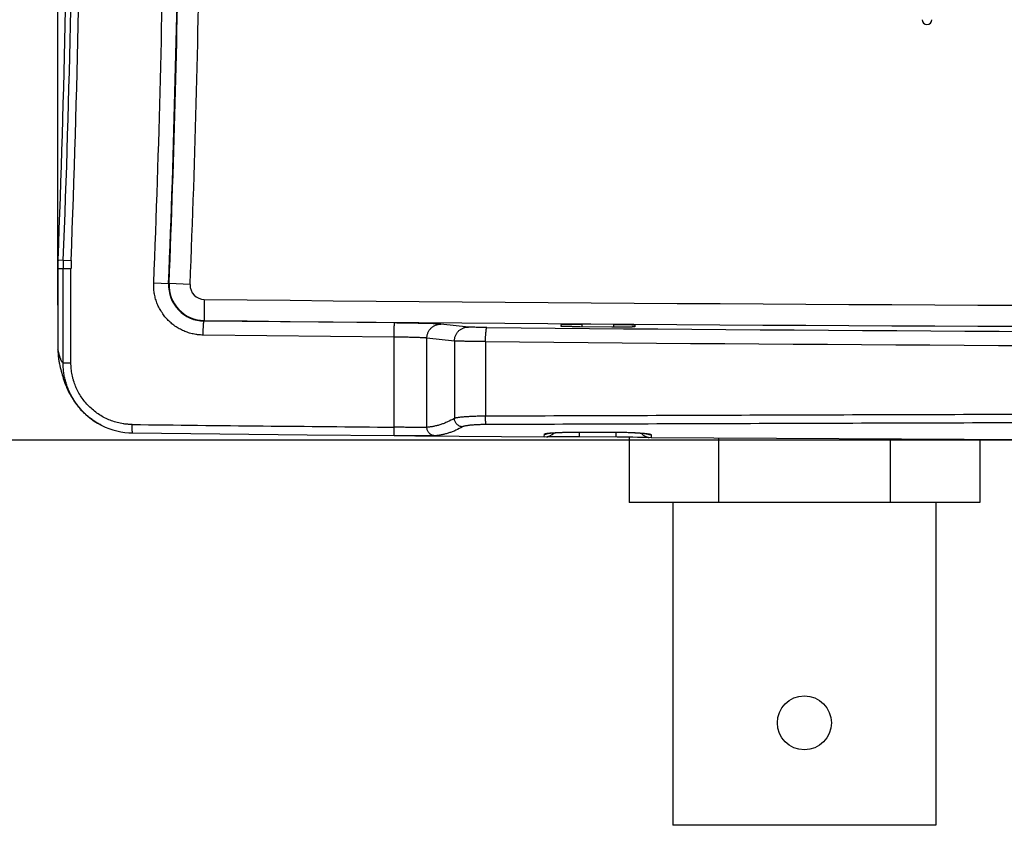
# Model space of a CAD drawing. Header units: inches. Extents: x 0 to 34, y 0 to 22.
# Tile 13 of 42: x 9.9 to 11.3, y 16.2 to 17.3. Entities that reach past the tile are written whole.
import ezdxf

# ---------------------------------------------------------------- set-up
doc = ezdxf.new("R2010")
doc.units = ezdxf.units.IN
doc.header["$LTSCALE"] = 1.87
doc.header["$MEASUREMENT"] = 0
doc.layers.get('0').update_dxf_attribs({"linetype": 'CONTINUOUS'})
doc.layers.add('DIMENSIONS', color=7, linetype='CONTINUOUS')
doc.styles.get("Standard").update_dxf_attribs({"font": 'txt', "width": 0.8})
doc.dimstyles.new('DIMSTYLE_1', dxfattribs={"dimtxt": 0.125, "dimasz": 0.18, "dimexe": 0.18, "dimexo": 0.0625, "dimgap": 0.09, "dimtad": 0, "dimtih": 1, "dimtoh": 1, "dimdec": 3, "dimzin": 4, "dimdsep": 46, "dimtxsty": 'STANDARD', "dimblk": '_FILLED', "dimblk1": '_FILLED', "dimblk2": '_FILLED', "dimcen": 0.09, "dimadec": 0, "dimazin": 0, "dimtp": 0.01, "dimtm": 0.01, "dimtfac": 1, "dimtdec": 3, "dimtofl": 0, "dimtmove": 0, "dimatfit": 3, "dimldrblk": '_FILLED', "dimfxl": 1, "dimtolj": 1, "dimtzin": 4, "dimarcsym": 0})

# ---------------------------------------------------------------- blocks, each defined once
blk = doc.blocks.new('_FILLED')
at = {"color": 0, "linetype": 'BYBLOCK'}
blk.add_solid([(0, 0), (-1, 0.1736), (-1, -0.1736)], dxfattribs=at)
blk = doc.blocks.new('*D3')
at = {"layer": 'DIMENSIONS', "color": 2, "linetype": 'CONTINUOUS'}
for p, q in [((9.9657, 16.9068), (9.9657, 19.5759)), ((11.4787, 17.4559), (11.4787, 19.5759)), ((9.9657, 19.4509), (9.3491, 19.4509)), ((11.4787, 19.4509), (11.8387, 19.4509))]:
    blk.add_line(p, q, dxfattribs=at)
at = {"layer": 'DIMENSIONS', "color": 2, "linetype": 'CONTINUOUS', "xscale": 0.18, "yscale": 0.18, "zscale": 0.18}
blk.add_blockref('_FILLED', (9.9657, 19.4509), dxfattribs=at)
at = {"layer": 'DIMENSIONS', "color": 2, "linetype": 'CONTINUOUS', "xscale": 0.18, "yscale": 0.18, "zscale": 0.18, "rotation": 180}
blk.add_blockref('_FILLED', (11.4787, 19.4509), dxfattribs=at)
at = {"layer": 'DIMENSIONS', "color": 2, "linetype": 'CONTINUOUS', "insert": (9.2866, 19.5134), "char_height": 0.125, "width": 1.325, "attachment_point": 3, "line_spacing_factor": 0.9}
blk.add_mtext('1.513{\\Ftxt.shx;\\W1.000000;\\H0.125000; }[38.43]', dxfattribs=at)
blk = doc.blocks.new('*D7')
at = {"layer": 'DIMENSIONS', "color": 2, "linetype": 'CONTINUOUS'}
for p, q in [((10.0108, 18.6879), (7.8394, 18.6879)), ((7.9644, 18.6879), (7.9644, 17.8262)), ((7.9644, 16.7145), (7.9644, 17.5762)), ((12.0996, 16.7145), (7.8394, 16.7145))]:
    blk.add_line(p, q, dxfattribs=at)
at = {"layer": 'DIMENSIONS', "color": 2, "linetype": 'CONTINUOUS', "xscale": 0.18, "yscale": 0.18, "zscale": 0.18}
for p, rotation in [((7.9644, 18.6879), 90), ((7.9644, 16.7145), 270)]:
    blk.add_blockref('_FILLED', p, dxfattribs=dict(at, rotation=rotation))
at = {"layer": 'DIMENSIONS', "color": 2, "linetype": 'CONTINUOUS', "insert": (7.9644, 17.7637), "char_height": 0.125, "width": 1.325, "attachment_point": 2, "line_spacing_factor": 0.9}
blk.add_mtext('1.973{\\Ftxt.shx;\\W1.000000;\\H0.125000; }[50.12]', dxfattribs=at)

msp = doc.modelspace()

# ---------------------------------------------------------------- linework, layer by layer
at = {"color": 7, "linetype": 'CONTINUOUS'}
for p, q in [((9.966, 16.9713), (9.9733, 16.971)), ((9.9733, 16.971), (9.9845, 16.9705)), ((9.9657, 16.9594), (9.9657, 16.8443)), ((9.9657, 16.9594), (9.9843, 16.9594)), ((9.9731, 16.8248), (9.9731, 16.9594)), ((9.9843, 16.8248), (9.9843, 16.9594)), ((10.1023, 16.9385), (10.1235, 16.9376)), ((10.1235, 16.9376), (10.1242, 16.9376)), ((10.1542, 16.9364), (10.1242, 16.9376)), ((10.1745, 16.915), (10.1742, 16.885)), ((10.1742, 16.8843), (10.1742, 16.885)), ((10.4461, 16.8815), (10.1742, 16.8843)), ((10.551, 16.8757), (10.5118, 16.8799)), ((10.6832, 16.8795), (10.6831, 16.8768)), ((10.7131, 16.8761), (10.7132, 16.8798)), ((10.7583, 16.8795), (10.7132, 16.8798)), ((10.7584, 16.8757), (10.7583, 16.8795)), ((10.7883, 16.8788), (10.7884, 16.876)), ((10.445, 16.8615), (10.1728, 16.8643)), ((10.7558, 16.8757), (10.7104, 16.8761)), ((10.445, 16.7329), (10.445, 16.8615)), ((10.4919, 16.7327), (10.4919, 16.8599)), ((10.5311, 16.8557), (10.4919, 16.8599)), ((10.5311, 16.8557), (10.5311, 16.7454)), ((10.5755, 16.8551), (10.5755, 16.7486)), ((9.9679, 16.8234), (9.9679, 16.8232)), ((9.9731, 16.8248), (9.9843, 16.8248)), ((9.9718, 16.8076), (9.9726, 16.805)), ((9.9726, 16.805), (9.9734, 16.8024)), ((9.9734, 16.8025), (9.9743, 16.7998)), ((9.9743, 16.7998), (9.9752, 16.7972)), ((9.9752, 16.7972), (9.9762, 16.7945)), ((9.9762, 16.7945), (9.9773, 16.7916)), ((9.9773, 16.7917), (9.9786, 16.7887)), ((9.9786, 16.7887), (9.98, 16.7857)), ((9.9799, 16.7857), (9.9815, 16.7826)), ((9.9815, 16.7826), (9.9832, 16.7793)), ((9.9832, 16.7793), (9.9851, 16.776)), ((9.9851, 16.776), (9.9873, 16.7725)), ((9.9873, 16.7725), (9.9896, 16.769)), ((9.9896, 16.769), (9.9922, 16.7654)), ((9.9922, 16.7654), (9.9951, 16.7618)), ((9.9951, 16.7619), (9.9982, 16.7583)), ((9.9981, 16.7583), (10.0015, 16.7548)), ((10.0015, 16.7548), (10.0051, 16.7513)), ((10.0051, 16.7514), (10.0089, 16.748)), ((10.0089, 16.748), (10.0131, 16.7448)), ((10.013, 16.7448), (10.0175, 16.7416)), ((10.0175, 16.7416), (10.0223, 16.7387)), ((10.0222, 16.7387), (10.0273, 16.7359)), ((10.0281, 16.7354), (10.0274, 16.7358)), ((10.6593, 16.7192), (10.6594, 16.7231)), ((10.7025, 16.7259), (10.7574, 16.7259)), ((10.705, 16.726), (10.7051, 16.7259)), ((10.705, 16.726), (10.7051, 16.726)), ((10.7051, 16.726), (10.7574, 16.7259)), ((10.7093, 16.7197), (10.7094, 16.7259)), ((10.7574, 16.7259), (10.7575, 16.7259)), ((10.7574, 16.7259), (10.7575, 16.7259)), ((10.7619, 16.7193), (10.7619, 16.7258)), ((10.4454, 16.7209), (10.4738, 16.7207)), ((10.4738, 16.7207), (10.4454, 16.7209)), ((10.4771, 16.7206), (10.4738, 16.7207)), ((10.4755, 16.7206), (10.4771, 16.7206)), ((10.4771, 16.7206), (10.6593, 16.7192)), ((10.4771, 16.7206), (10.4788, 16.7206)), ((10.6624, 16.7194), (10.6631, 16.7194)), ((10.6631, 16.7194), (10.6644, 16.7194)), ((10.6644, 16.7194), (10.6665, 16.7195)), ((10.6665, 16.7195), (10.6706, 16.7196)), ((10.6706, 16.7196), (10.6754, 16.7196)), ((10.6754, 16.7196), (10.6815, 16.7197)), ((10.6815, 16.7197), (10.6876, 16.7197)), ((10.6876, 16.7197), (10.6947, 16.7198)), ((10.6947, 16.7198), (10.7011, 16.7198)), ((10.7011, 16.7198), (10.7082, 16.7197)), ((10.7081, 16.7197), (10.7653, 16.7193)), ((10.7631, 16.7193), (10.7729, 16.7192)), ((10.7729, 16.7192), (10.7802, 16.7191)), ((10.7797, 16.7191), (10.7857, 16.719)), ((10.7802, 16.7191), (10.7802, 16.6254)), ((10.7857, 16.719), (10.7921, 16.7189)), ((10.7921, 16.7189), (10.7973, 16.7187)), ((10.7973, 16.7187), (10.8029, 16.7186)), ((10.8029, 16.7186), (10.8057, 16.7185)), ((10.8057, 16.7185), (10.8074, 16.7184)), ((10.8118, 16.7222), (10.8119, 16.7181)), ((10.8119, 16.7181), (11.3593, 16.7151)), ((10.9079, 16.7176), (10.9079, 16.6254)), ((11.1526, 16.7163), (11.1526, 16.6254)), ((11.2802, 16.7156), (11.2802, 16.6254)), ((11.2802, 16.6254), (10.7802, 16.6254)), ((10.8427, 16.6254), (10.8427, 16.1654)), ((11.2177, 16.6254), (11.2177, 16.1654)), ((11.2177, 16.1654), (10.8427, 16.1654))]:
    msp.add_line(p, q, dxfattribs=at)
for points in [[(9.9679, 16.8232), (9.9685, 16.8206), (9.9691, 16.8179), (9.9698, 16.8153), (9.9704, 16.8127), (9.9711, 16.8101), (9.9718, 16.8076)], [(10.0274, 16.7358), (10.0331, 16.7331), (10.0385, 16.7309), (10.044, 16.729), (10.0497, 16.7275), (10.0554, 16.7263), (10.0611, 16.7254), (10.0669, 16.7249), (10.0723, 16.7247)], [(10.0723, 16.7247), (10.1964, 16.7233), (10.3211, 16.7221), (10.4454, 16.7209)], [(10.6655, 16.7242), (10.6655, 16.7242), (10.6655, 16.7242), (10.6656, 16.7242), (10.6658, 16.7243), (10.6661, 16.7243), (10.6666, 16.7244), (10.6671, 16.7244), (10.6677, 16.7245), (10.6684, 16.7246), (10.6693, 16.7247), (10.6702, 16.7247), (10.6713, 16.7248), (10.6724, 16.7249), (10.6737, 16.725), (10.6751, 16.7251), (10.6767, 16.7252), (10.6784, 16.7253), (10.6802, 16.7254), (10.6821, 16.7255), (10.6842, 16.7255), (10.6864, 16.7256), (10.6887, 16.7257), (10.6912, 16.7257), (10.6938, 16.7258), (10.6966, 16.7258), (10.6995, 16.7259), (10.7025, 16.7259)], [(10.7574, 16.7259), (10.7601, 16.7259), (10.7635, 16.7258), (10.7668, 16.7258), (10.7701, 16.7257), (10.7734, 16.7257), (10.7764, 16.7256), (10.7792, 16.7255), (10.7818, 16.7254), (10.7841, 16.7253), (10.7863, 16.7252), (10.7883, 16.7251), (10.7902, 16.725), (10.7919, 16.7249), (10.7934, 16.7248), (10.7948, 16.7247), (10.7962, 16.7246), (10.7974, 16.7245), (10.7985, 16.7244), (10.7996, 16.7243), (10.8006, 16.7242), (10.8014, 16.7241), (10.8023, 16.724), (10.803, 16.7239), (10.8036, 16.7238), (10.8041, 16.7237), (10.8046, 16.7237), (10.805, 16.7236), (10.8053, 16.7236), (10.8055, 16.7235), (10.8056, 16.7235), (10.8056, 16.7235)], [(10.8074, 16.7184), (10.8087, 16.7183), (10.8089, 16.7183)]]:
    msp.add_lwpolyline(points, dxfattribs=at)
msp.add_circle((11.0302, 16.3114), 0.0385, dxfattribs=at)
for centre, radius, start, end in [((-8.0199, 17.6854), 18, 357.72643, 2.27357), ((-7.989, 17.6854), 17.9766, 357.72253, 2.27747), ((-7.9808, 17.6854), 17.9795, 357.72139, 2.27861), ((-8.0256, 17.6854), 18.1433, 357.64063, 359.47523), ((-8.0391, 17.6854), 18.178, 357.64254, 359.47569), ((-8.0199, 17.6854), 18.1595, 357.64008, 359.37304), ((-8.0199, 17.6854), 18.1895, 357.64008, 359.37304), ((11.205, 17.3139), 0.00694, 180.0371, 359.9629), ((10.2657, 16.9594), 0.3, 177.7264, 180), ((10.2653, 16.9594), 0.2922, 177.7228, 179.9999), ((10.2644, 16.9594), 0.28, 177.7214, 179.9999), ((10.1748, 16.9355), 0.0513, 177.6538, 269.3395), ((10.1747, 16.9355), 0.0505, 177.6401, 269.425), ((10.1747, 16.9355), 0.0205, 177.6401, 269.425), ((12.1357, 212.3491), 195.4439, 269.425038, 270.574962), ((12.1357, 212.3494), 195.4743, 269.425039, 270.574961), ((12.1357, 177.8855), 161.0179, 269.445542, 270.554458), ((12.1357, 178.2881), 161.4406, 269.446245, 270.553755), ((11.7835, 169.2168), 152.4897, 269.356786, 269.497068), ((10.6595, 16.7392), 0.02, 269.568, 314.8629), ((10.6596, 16.7431), 0.02, 269.562, 290.7867), ((10.812, 16.7381), 0.02, 222.9821, 269.6126), ((10.8119, 16.7422), 0.02, 248.0129, 251.4708), ((10.8119, 16.7423), 0.02, 251.4715, 269.6186)]:
    msp.add_arc(centre, radius, start, end, dxfattribs=at)
for points, knots in [([(10.1728, 16.8643), (10.1716, 16.8643), (10.1699, 16.8643), (10.1675, 16.8645), (10.1657, 16.8647), (10.164, 16.8649), (10.1616, 16.8653), (10.1587, 16.8658), (10.1552, 16.8666), (10.1507, 16.868), (10.1451, 16.8701), (10.1387, 16.8732), (10.1326, 16.877), (10.1279, 16.8807), (10.1244, 16.8839), (10.1211, 16.8872), (10.1179, 16.8909), (10.1151, 16.8947), (10.1132, 16.8977), (10.1113, 16.9007), (10.1091, 16.9049), (10.1072, 16.9093), (10.1056, 16.9138), (10.1046, 16.9172), (10.1038, 16.9207), (10.1032, 16.9242), (10.1027, 16.9278), (10.1024, 16.9313), (10.1023, 16.9349), (10.1023, 16.9373), (10.1023, 16.9385)], [0, 0, 0, 0, 0.031227, 0.046843, 0.062458, 0.078073, 0.093688, 0.124917, 0.156146, 0.187377, 0.249823, 0.312276, 0.374737, 0.437208, 0.468457, 0.499709, 0.562202, 0.593462, 0.624724, 0.655989, 0.687257, 0.749779, 0.781052, 0.812328, 0.843604, 0.874882, 0.906161, 0.93744, 0.968721, 1, 1, 1, 1]), ([(10.1728, 16.8643), (10.1728, 16.8655), (10.1729, 16.8681), (10.173, 16.8712), (10.1731, 16.8736), (10.1731, 16.8752), (10.1732, 16.8768), (10.1733, 16.8782), (10.1734, 16.8795), (10.1735, 16.8807), (10.1736, 16.8817), (10.1737, 16.8825), (10.1738, 16.883), (10.1738, 16.8833), (10.1739, 16.8836), (10.174, 16.8838), (10.174, 16.884), (10.174, 16.8841), (10.1741, 16.8841), (10.1741, 16.8842), (10.1741, 16.8842), (10.1742, 16.8842), (10.1742, 16.8843)], [0, 0, 0, 0, 0.19192, 0.376675, 0.464185, 0.547343, 0.625372, 0.69754, 0.763175, 0.821668, 0.87248, 0.915156, 0.933324, 0.94933, 0.963145, 0.974754, 0.984158, 0.988042, 0.991392, 0.994223, 0.996565, 1, 1, 1, 1]), ([(10.445, 16.8615), (10.445, 16.8628), (10.445, 16.8647), (10.4451, 16.8672), (10.4451, 16.869), (10.4452, 16.8708), (10.4452, 16.8724), (10.4453, 16.874), (10.4454, 16.8754), (10.4454, 16.8768), (10.4455, 16.8779), (10.4456, 16.8789), (10.4457, 16.8798), (10.4458, 16.8804), (10.4458, 16.8808), (10.4459, 16.881), (10.4459, 16.8812), (10.446, 16.8813), (10.446, 16.8814), (10.446, 16.8814), (10.446, 16.8814), (10.4461, 16.8815), (10.4461, 16.8815)], [0, 0, 0, 0, 0.192274, 0.286155, 0.377351, 0.465003, 0.548288, 0.626426, 0.698682, 0.764382, 0.822912, 0.87373, 0.916371, 0.950456, 0.964202, 0.975717, 0.984993, 0.992046, 0.994759, 0.996953, 0.998671, 1, 1, 1, 1]), ([(10.5118, 16.8799), (10.5116, 16.8799), (10.5111, 16.88), (10.5104, 16.88), (10.5096, 16.8801), (10.5083, 16.8802), (10.5064, 16.8802), (10.5037, 16.8804), (10.5006, 16.8805), (10.4971, 16.8806), (10.4932, 16.8807), (10.4889, 16.8808), (10.4844, 16.8809), (10.4777, 16.881), (10.4688, 16.8812), (10.4576, 16.8813), (10.45, 16.8814), (10.4461, 16.8815)], [0, 0, 0, 0, 0.00878, 0.0194, 0.031832, 0.046082, 0.079907, 0.120607, 0.167915, 0.221496, 0.280943, 0.345852, 0.415781, 0.490209, 0.650425, 0.821981, 1, 1, 1, 1]), ([(10.4919, 16.8599), (10.4919, 16.8606), (10.492, 16.8619), (10.4923, 16.8638), (10.4927, 16.8657), (10.4934, 16.8676), (10.4942, 16.8694), (10.4952, 16.8711), (10.4964, 16.8726), (10.4977, 16.8741), (10.4992, 16.8754), (10.5007, 16.8766), (10.5024, 16.8776), (10.5042, 16.8784), (10.506, 16.8791), (10.5079, 16.8796), (10.5098, 16.8798), (10.5111, 16.8799), (10.5118, 16.8799)], [0, 0, 0, 0, 0.062917, 0.125835, 0.188736, 0.251601, 0.314416, 0.377164, 0.439834, 0.502416, 0.564906, 0.627301, 0.689602, 0.751815, 0.813948, 0.876014, 0.938025, 1, 1, 1, 1]), ([(10.6832, 16.8795), (10.6832, 16.8795), (10.6832, 16.8795), (10.6832, 16.8795), (10.6832, 16.8795), (10.6832, 16.8795), (10.6833, 16.8796), (10.6833, 16.8796), (10.6834, 16.8796), (10.6835, 16.8796), (10.6838, 16.8796), (10.6841, 16.8796), (10.6845, 16.8797), (10.685, 16.8797), (10.6855, 16.8797), (10.6861, 16.8797), (10.6867, 16.8797), (10.6875, 16.8798), (10.6883, 16.8798), (10.6891, 16.8798), (10.6903, 16.8798), (10.692, 16.8798), (10.6942, 16.8798), (10.6966, 16.8799), (10.6991, 16.8799), (10.7017, 16.8799), (10.7045, 16.8799), (10.7083, 16.8798), (10.7112, 16.8798), (10.7132, 16.8798)], [0, 0, 0, 0, 0.000528, 0.000964, 0.001536, 0.002249, 0.003106, 0.00526, 0.008004, 0.011338, 0.019777, 0.030567, 0.043684, 0.0591, 0.076777, 0.096675, 0.118746, 0.142938, 0.169191, 0.197444, 0.227629, 0.293497, 0.366163, 0.444927, 0.529033, 0.61767, 0.709985, 0.805092, 1, 1, 1, 1]), ([(10.7583, 16.8795), (10.7603, 16.8795), (10.7632, 16.8795), (10.767, 16.8794), (10.7698, 16.8794), (10.7724, 16.8793), (10.7749, 16.8793), (10.7773, 16.8792), (10.7795, 16.8792), (10.7812, 16.8792), (10.7824, 16.8791), (10.7832, 16.8791), (10.784, 16.8791), (10.7848, 16.879), (10.7854, 16.879), (10.786, 16.879), (10.7866, 16.879), (10.787, 16.8789), (10.7874, 16.8789), (10.7877, 16.8789), (10.788, 16.8788), (10.7881, 16.8788), (10.7882, 16.8788), (10.7882, 16.8788), (10.7883, 16.8788), (10.7883, 16.8788), (10.7883, 16.8788), (10.7883, 16.8788), (10.7883, 16.8788), (10.7883, 16.8788)], [0, 0, 0, 0, 0.194825, 0.289899, 0.382189, 0.470808, 0.554904, 0.633666, 0.706337, 0.772217, 0.802409, 0.83067, 0.856934, 0.881136, 0.903218, 0.923128, 0.940817, 0.956245, 0.969375, 0.980177, 0.988629, 0.991969, 0.994719, 0.996879, 0.997739, 0.998456, 0.99903, 0.999469, 1, 1, 1, 1]), ([(10.5311, 16.8557), (10.5311, 16.8564), (10.5312, 16.8577), (10.5315, 16.8596), (10.5319, 16.8615), (10.5326, 16.8634), (10.5334, 16.8652), (10.5345, 16.8669), (10.5356, 16.8684), (10.5369, 16.8699), (10.5384, 16.8712), (10.5399, 16.8724), (10.5416, 16.8734), (10.5434, 16.8742), (10.5452, 16.8749), (10.5471, 16.8754), (10.549, 16.8756), (10.5503, 16.8757), (10.551, 16.8757)], [0, 0, 0, 0, 0.062917, 0.125835, 0.188736, 0.251601, 0.314415, 0.377164, 0.439833, 0.502416, 0.564906, 0.627301, 0.689602, 0.751815, 0.813948, 0.876014, 0.938025, 1, 1, 1, 1]), ([(10.5776, 16.8751), (10.576, 16.8751), (10.5729, 16.8751), (10.5683, 16.8752), (10.5641, 16.8752), (10.5603, 16.8753), (10.5575, 16.8754), (10.5555, 16.8755), (10.5542, 16.8755), (10.5531, 16.8756), (10.5523, 16.8756), (10.5516, 16.8756), (10.5512, 16.8757), (10.551, 16.8757), (10.551, 16.8757)], [0, 0, 0, 0, 0.179789, 0.351954, 0.511981, 0.655632, 0.779237, 0.83244, 0.879441, 0.919947, 0.953673, 0.98036, 0.991083, 1, 1, 1, 1]), ([(10.5755, 16.8551), (10.5755, 16.8563), (10.5755, 16.8589), (10.5756, 16.862), (10.5758, 16.8644), (10.5759, 16.866), (10.576, 16.8676), (10.5762, 16.869), (10.5763, 16.8703), (10.5764, 16.8714), (10.5766, 16.8721), (10.5766, 16.8726), (10.5767, 16.873), (10.5768, 16.8734), (10.5769, 16.8738), (10.577, 16.8741), (10.5771, 16.8744), (10.5772, 16.8746), (10.5773, 16.8748), (10.5773, 16.8749), (10.5774, 16.875), (10.5775, 16.875), (10.5776, 16.8751)], [0, 0, 0, 0, 0.190345, 0.373636, 0.460489, 0.543059, 0.620581, 0.69234, 0.75768, 0.816012, 0.842388, 0.866828, 0.889281, 0.909705, 0.928066, 0.94434, 0.958517, 0.970605, 0.980644, 0.984925, 0.988738, 1, 1, 1, 1]), ([(10.7104, 16.8761), (10.7086, 16.8761), (10.7059, 16.8761), (10.7023, 16.8762), (10.6998, 16.8762), (10.6974, 16.8763), (10.6951, 16.8763), (10.693, 16.8764), (10.691, 16.8764), (10.6892, 16.8765), (10.6879, 16.8765), (10.6869, 16.8765), (10.6863, 16.8766), (10.6857, 16.8766), (10.6851, 16.8766), (10.6847, 16.8766), (10.6843, 16.8767), (10.6839, 16.8767), (10.6836, 16.8767), (10.6834, 16.8767), (10.6833, 16.8768), (10.6832, 16.8768), (10.6832, 16.8768), (10.6831, 16.8768), (10.6831, 16.8768), (10.6831, 16.8768), (10.6831, 16.8768), (10.6831, 16.8768)], [0, 0, 0, 0, 0.199687, 0.296117, 0.389159, 0.478019, 0.561934, 0.640186, 0.712106, 0.77708, 0.834553, 0.860322, 0.884038, 0.905651, 0.925115, 0.942391, 0.957441, 0.970236, 0.98075, 0.988966, 0.994875, 0.996967, 0.997799, 0.998492, 0.999047, 0.999473, 1, 1, 1, 1]), ([(10.7884, 16.876), (10.7884, 16.876), (10.7884, 16.876), (10.7884, 16.876), (10.7884, 16.876), (10.7883, 16.876), (10.7883, 16.876), (10.7882, 16.8759), (10.7881, 16.8759), (10.788, 16.8759), (10.7877, 16.8759), (10.7874, 16.8759), (10.7869, 16.8758), (10.7864, 16.8758), (10.7858, 16.8758), (10.7852, 16.8758), (10.7845, 16.8758), (10.7837, 16.8757), (10.7828, 16.8757), (10.7818, 16.8757), (10.7805, 16.8757), (10.7786, 16.8757), (10.7762, 16.8757), (10.7737, 16.8757), (10.7709, 16.8756), (10.768, 16.8756), (10.7651, 16.8757), (10.762, 16.8757), (10.7589, 16.8757), (10.7568, 16.8757), (10.7558, 16.8757)], [0, 0, 0, 0, 0.000509, 0.000941, 0.001512, 0.002229, 0.003094, 0.005275, 0.008059, 0.011449, 0.020044, 0.031045, 0.044424, 0.06015, 0.078182, 0.098472, 0.120967, 0.145607, 0.172327, 0.201056, 0.231716, 0.298498, 0.371957, 0.451303, 0.535684, 0.624191, 0.715872, 0.809742, 0.90479, 1, 1, 1, 1]), ([(10.4919, 16.8599), (10.4918, 16.8599), (10.4915, 16.86), (10.491, 16.86), (10.4904, 16.8601), (10.4894, 16.8602), (10.488, 16.8603), (10.4861, 16.8604), (10.4839, 16.8605), (10.4814, 16.8606), (10.4786, 16.8607), (10.4756, 16.8608), (10.4723, 16.8609), (10.4676, 16.861), (10.4612, 16.8612), (10.4532, 16.8613), (10.4478, 16.8614), (10.445, 16.8615)], [0, 0, 0, 0, 0.008811, 0.019463, 0.031934, 0.046207, 0.08006, 0.120789, 0.168107, 0.221682, 0.281135, 0.346045, 0.415952, 0.49036, 0.650539, 0.822042, 1, 1, 1, 1]), ([(10.5755, 16.8551), (10.5728, 16.8551), (10.5676, 16.8551), (10.56, 16.8552), (10.553, 16.8552), (10.5467, 16.8553), (10.5419, 16.8554), (10.5386, 16.8555), (10.5365, 16.8555), (10.5347, 16.8556), (10.5333, 16.8556), (10.5322, 16.8556), (10.5315, 16.8557), (10.5312, 16.8557), (10.5311, 16.8557)], [0, 0, 0, 0, 0.17981, 0.352004, 0.512056, 0.655758, 0.779334, 0.832538, 0.879539, 0.920029, 0.953741, 0.980456, 0.991133, 1, 1, 1, 1]), ([(9.9657, 16.8443), (9.9657, 16.8425), (9.9658, 16.8398), (9.966, 16.8363), (9.9663, 16.8328), (9.9669, 16.8284), (9.9676, 16.825), (9.9679, 16.8232)], [0, 0, 0, 0, 0.250155, 0.375027, 0.500053, 0.750036, 1, 1, 1, 1]), ([(9.9731, 16.8248), (9.973, 16.8249), (9.9726, 16.8251), (9.9722, 16.8256), (9.9717, 16.8261), (9.9712, 16.8268), (9.9708, 16.8277), (9.9703, 16.8286), (9.9699, 16.8296), (9.9694, 16.8308), (9.9689, 16.8321), (9.9685, 16.8335), (9.968, 16.835), (9.9676, 16.8366), (9.9671, 16.8384), (9.9666, 16.8402), (9.9662, 16.8422), (9.9659, 16.8436), (9.9657, 16.8443)], [0, 0, 0, 0, 0.026901, 0.057488, 0.092297, 0.131682, 0.175878, 0.225037, 0.279256, 0.3386, 0.403107, 0.472801, 0.547693, 0.627787, 0.713082, 0.803557, 0.899196, 1, 1, 1, 1]), ([(10.0274, 16.7358), (10.0254, 16.7368), (10.0214, 16.7391), (10.0157, 16.7428), (10.0102, 16.7469), (10.005, 16.7514), (10.0002, 16.7563), (9.9956, 16.7614), (9.9915, 16.7669), (9.9877, 16.7726), (9.9843, 16.7786), (9.9814, 16.7848), (9.9789, 16.7911), (9.9768, 16.7977), (9.9751, 16.8043), (9.9742, 16.81), (9.9736, 16.8145), (9.9732, 16.8191), (9.9731, 16.8225), (9.9731, 16.8248)], [0, 0, 0, 0, 0.062461, 0.124926, 0.187398, 0.249875, 0.312358, 0.374847, 0.437342, 0.499842, 0.562348, 0.624859, 0.687374, 0.749893, 0.812415, 0.874939, 0.906207, 0.937474, 1, 1, 1, 1]), ([(10.0716, 16.7367), (10.0702, 16.7367), (10.0681, 16.7368), (10.0652, 16.737), (10.0631, 16.7372), (10.0609, 16.7374), (10.0581, 16.7378), (10.0546, 16.7385), (10.0504, 16.7395), (10.0449, 16.741), (10.0382, 16.7435), (10.0304, 16.7472), (10.0231, 16.7517), (10.0162, 16.7569), (10.0098, 16.7627), (10.0041, 16.7691), (9.9989, 16.776), (9.9953, 16.7821), (9.9927, 16.7873), (9.9904, 16.7925), (9.9884, 16.7979), (9.9869, 16.8035), (9.986, 16.8077), (9.9852, 16.8119), (9.9848, 16.8155), (9.9846, 16.8183), (9.9844, 16.8212), (9.9843, 16.8233), (9.9843, 16.8248)], [0, 0, 0, 0, 0.031226, 0.046841, 0.062455, 0.078069, 0.093684, 0.124911, 0.156139, 0.187368, 0.249813, 0.312264, 0.374726, 0.437198, 0.499681, 0.562177, 0.624684, 0.687204, 0.718477, 0.749752, 0.812291, 0.843573, 0.874856, 0.90614, 0.937425, 0.953069, 0.968714, 1, 1, 1, 1]), ([(13.696, 16.7486), (13.6312, 16.7488), (13.5014, 16.7492), (13.3067, 16.7499), (13.1118, 16.7505), (12.9168, 16.7511), (12.7216, 16.7516), (12.5264, 16.7519), (12.3311, 16.7522), (12.1357, 16.7522), (11.9404, 16.7522), (11.7451, 16.7519), (11.5499, 16.7516), (11.3547, 16.7511), (11.1597, 16.7505), (10.9648, 16.7499), (10.7701, 16.7492), (10.6403, 16.7488), (10.5755, 16.7486)], [0, 0, 0, 0, 0.062337, 0.124739, 0.187197, 0.249702, 0.312244, 0.374814, 0.437402, 0.5, 0.562598, 0.625186, 0.687756, 0.750298, 0.812803, 0.875261, 0.937663, 1, 1, 1, 1]), ([(10.5311, 16.7454), (10.5279, 16.7436), (10.5231, 16.7411), (10.5165, 16.7384), (10.5116, 16.7366), (10.5067, 16.7352), (10.5017, 16.7341), (10.4968, 16.7332), (10.4935, 16.7329), (10.4919, 16.7327)], [0, 0, 0, 0, 0.264282, 0.391968, 0.517117, 0.6401, 0.761306, 0.881136, 1, 1, 1, 1]), ([(10.5755, 16.7486), (10.5741, 16.7486), (10.5715, 16.7485), (10.5663, 16.7485), (10.56, 16.7483), (10.554, 16.7481), (10.5495, 16.7478), (10.5464, 16.7476), (10.5436, 16.7474), (10.541, 16.7472), (10.5386, 16.7469), (10.5365, 16.7466), (10.535, 16.7464), (10.5339, 16.7462), (10.5332, 16.7461), (10.5325, 16.7459), (10.532, 16.7458), (10.5315, 16.7456), (10.5312, 16.7455), (10.5311, 16.7454)], [0, 0, 0, 0, 0.090267, 0.179215, 0.350828, 0.510342, 0.584249, 0.653609, 0.717977, 0.776942, 0.830136, 0.877231, 0.917948, 0.935843, 0.952065, 0.966595, 0.979426, 0.990561, 1, 1, 1, 1]), ([(10.5428, 16.7335), (10.5421, 16.7335), (10.5405, 16.7337), (10.5383, 16.7344), (10.5363, 16.7356), (10.5345, 16.7371), (10.5331, 16.7389), (10.532, 16.7409), (10.5313, 16.7431), (10.5311, 16.7447), (10.5311, 16.7454)], [0, 0, 0, 0, 0.123918, 0.248316, 0.373177, 0.498416, 0.623894, 0.749436, 0.87486, 1, 1, 1, 1]), ([(10.5765, 16.7366), (10.5765, 16.7367), (10.5765, 16.7367), (10.5764, 16.7368), (10.5764, 16.7369), (10.5763, 16.7372), (10.5762, 16.7375), (10.5761, 16.7379), (10.576, 16.7385), (10.5759, 16.7391), (10.5759, 16.7398), (10.5758, 16.7406), (10.5757, 16.7414), (10.5756, 16.7427), (10.5756, 16.7443), (10.5755, 16.7464), (10.5755, 16.7478), (10.5755, 16.7486)], [0, 0, 0, 0, 0.007629, 0.016986, 0.028156, 0.041177, 0.072799, 0.11178, 0.157893, 0.21081, 0.270131, 0.335391, 0.406068, 0.481593, 0.644698, 0.819402, 1, 1, 1, 1]), ([(13.6949, 16.7366), (13.6301, 16.7369), (13.5005, 16.7373), (13.3059, 16.738), (13.1111, 16.7386), (12.9162, 16.7392), (12.7212, 16.7397), (12.5261, 16.7401), (12.3309, 16.7403), (12.1357, 16.7404), (11.9405, 16.7403), (11.7454, 16.7401), (11.5503, 16.7397), (11.3552, 16.7392), (11.1603, 16.7386), (10.9656, 16.738), (10.771, 16.7373), (10.6413, 16.7369), (10.5765, 16.7366)], [0, 0, 0, 0, 0.062335, 0.124737, 0.187194, 0.249699, 0.312241, 0.374812, 0.437401, 0.5, 0.562599, 0.625188, 0.687759, 0.750301, 0.812806, 0.875263, 0.937665, 1, 1, 1, 1]), ([(10.0723, 16.7247), (10.0722, 16.7247), (10.0722, 16.7247), (10.0722, 16.7247), (10.0722, 16.7247), (10.0722, 16.7247), (10.0721, 16.7248), (10.0721, 16.7249), (10.0721, 16.725), (10.072, 16.7252), (10.072, 16.7254), (10.072, 16.7256), (10.0719, 16.7258), (10.0719, 16.7262), (10.0719, 16.7267), (10.0718, 16.7274), (10.0718, 16.7282), (10.0717, 16.7291), (10.0717, 16.7304), (10.0716, 16.7321), (10.0716, 16.7343), (10.0716, 16.7359), (10.0716, 16.7367)], [0, 0, 0, 0, 0.001538, 0.003293, 0.005415, 0.00799, 0.014666, 0.023512, 0.034588, 0.047906, 0.063459, 0.081221, 0.10116, 0.123235, 0.173593, 0.231837, 0.297425, 0.369738, 0.448089, 0.619867, 0.80621, 1, 1, 1, 1]), ([(10.4919, 16.7327), (10.4918, 16.7327), (10.4915, 16.7327), (10.491, 16.7327), (10.4904, 16.7326), (10.4894, 16.7326), (10.488, 16.7326), (10.4861, 16.7325), (10.4839, 16.7325), (10.4814, 16.7325), (10.4786, 16.7326), (10.4744, 16.7326), (10.4687, 16.7327), (10.4612, 16.7327), (10.4532, 16.7328), (10.4478, 16.7329), (10.445, 16.7329)], [0, 0, 0, 0, 0.008767, 0.019378, 0.031812, 0.046052, 0.07985, 0.120539, 0.167833, 0.221397, 0.28085, 0.345771, 0.490132, 0.650378, 0.821957, 1, 1, 1, 1]), ([(10.4454, 16.7209), (10.4454, 16.7209), (10.4454, 16.7209), (10.4454, 16.7209), (10.4454, 16.721), (10.4454, 16.721), (10.4454, 16.721), (10.4453, 16.7211), (10.4453, 16.7212), (10.4453, 16.7213), (10.4453, 16.7215), (10.4452, 16.7216), (10.4452, 16.7219), (10.4452, 16.7224), (10.4451, 16.723), (10.4451, 16.7237), (10.4451, 16.7245), (10.445, 16.7253), (10.445, 16.7263), (10.445, 16.7273), (10.445, 16.7287), (10.445, 16.7306), (10.445, 16.7321), (10.445, 16.7329)], [0, 0, 0, 0, 0.001172, 0.002619, 0.004498, 0.006881, 0.009803, 0.01328, 0.021932, 0.032869, 0.046088, 0.061571, 0.079288, 0.12127, 0.171658, 0.229982, 0.29569, 0.368157, 0.44669, 0.530538, 0.618896, 0.805718, 1, 1, 1, 1]), ([(10.5036, 16.7207), (10.5032, 16.7207), (10.5025, 16.7208), (10.5013, 16.721), (10.5002, 16.7213), (10.4991, 16.7217), (10.4981, 16.7222), (10.4971, 16.7228), (10.4962, 16.7235), (10.495, 16.7245), (10.4938, 16.7261), (10.4927, 16.7281), (10.492, 16.7304), (10.4919, 16.7319), (10.4919, 16.7327)], [0, 0, 0, 0, 0.062021, 0.124077, 0.186183, 0.248354, 0.310603, 0.372937, 0.435363, 0.497882, 0.623046, 0.748525, 0.87422, 1, 1, 1, 1]), ([(10.5428, 16.7335), (10.5396, 16.7317), (10.5348, 16.7292), (10.5282, 16.7264), (10.5233, 16.7247), (10.5184, 16.7232), (10.5135, 16.7221), (10.5085, 16.7212), (10.5053, 16.7209), (10.5036, 16.7207)], [0, 0, 0, 0, 0.264393, 0.3921, 0.517249, 0.640216, 0.761393, 0.881183, 1, 1, 1, 1]), ([(10.5765, 16.7366), (10.5755, 16.7366), (10.5735, 16.7366), (10.5695, 16.7366), (10.5656, 16.7364), (10.5619, 16.7362), (10.5593, 16.7361), (10.5568, 16.7359), (10.5544, 16.7357), (10.5523, 16.7355), (10.5503, 16.7352), (10.5485, 16.735), (10.5469, 16.7347), (10.5458, 16.7345), (10.5449, 16.7343), (10.5444, 16.7341), (10.5439, 16.734), (10.5435, 16.7338), (10.5431, 16.7337), (10.5429, 16.7336), (10.5428, 16.7335)], [0, 0, 0, 0, 0.090222, 0.179132, 0.350565, 0.431974, 0.5098, 0.583517, 0.652673, 0.716868, 0.775714, 0.828821, 0.875876, 0.916658, 0.934643, 0.950994, 0.965686, 0.978732, 0.990172, 1, 1, 1, 1]), ([(10.6594, 16.7231), (10.6594, 16.7231), (10.6594, 16.7231), (10.6595, 16.7231), (10.6595, 16.7232), (10.6596, 16.7233), (10.6597, 16.7233), (10.6598, 16.7234), (10.6601, 16.7235), (10.6603, 16.7236), (10.6606, 16.7237), (10.661, 16.7238), (10.6614, 16.7238), (10.662, 16.724), (10.6629, 16.7241), (10.6641, 16.7243), (10.665, 16.7244), (10.6655, 16.7244)], [0, 0, 0, 0, 0.00684, 0.014263, 0.022668, 0.032329, 0.05604, 0.086257, 0.123356, 0.167515, 0.218807, 0.277262, 0.34289, 0.415684, 0.582644, 0.777675, 1, 1, 1, 1]), ([(10.6655, 16.7244), (10.666, 16.7245), (10.6671, 16.7246), (10.6694, 16.7248), (10.6728, 16.7251), (10.6772, 16.7253), (10.6821, 16.7255), (10.6874, 16.7257), (10.693, 16.7259), (10.699, 16.7259), (10.703, 16.726), (10.705, 16.726)], [0, 0, 0, 0, 0.039221, 0.082458, 0.180423, 0.292457, 0.416927, 0.55203, 0.695694, 0.845783, 1, 1, 1, 1]), ([(10.7575, 16.7259), (10.7587, 16.7259), (10.7611, 16.7259), (10.7659, 16.7259), (10.7718, 16.7258), (10.7788, 16.7256), (10.7853, 16.7253), (10.7914, 16.725), (10.796, 16.7247), (10.7994, 16.7244), (10.8017, 16.7242), (10.8038, 16.724), (10.8051, 16.7238), (10.8057, 16.7237)], [0, 0, 0, 0, 0.075047, 0.150159, 0.298991, 0.443349, 0.580206, 0.706762, 0.820358, 0.871596, 0.918781, 0.961652, 1, 1, 1, 1]), ([(10.8057, 16.7237), (10.8061, 16.7237), (10.807, 16.7236), (10.8082, 16.7234), (10.8092, 16.7232), (10.8098, 16.7231), (10.8102, 16.723), (10.8106, 16.7229), (10.8109, 16.7228), (10.8112, 16.7227), (10.8114, 16.7226), (10.8115, 16.7225), (10.8117, 16.7224), (10.8117, 16.7224), (10.8118, 16.7223), (10.8118, 16.7223), (10.8118, 16.7222), (10.8118, 16.7222)], [0, 0, 0, 0, 0.221552, 0.41606, 0.582856, 0.655664, 0.721315, 0.779796, 0.831124, 0.875351, 0.91258, 0.942997, 0.966971, 0.976784, 0.98536, 0.99297, 1, 1, 1, 1]), ([(10.5036, 16.7207), (10.5034, 16.7207), (10.5029, 16.7207), (10.5022, 16.7206), (10.5012, 16.7206), (10.5002, 16.7206), (10.499, 16.7206), (10.4971, 16.7206), (10.4943, 16.7205), (10.4907, 16.7205), (10.4865, 16.7206), (10.4819, 16.7206), (10.4787, 16.7206), (10.4771, 16.7206)], [0, 0, 0, 0, 0.023392, 0.05247, 0.087201, 0.127583, 0.173468, 0.224737, 0.342921, 0.481044, 0.637659, 0.811195, 1, 1, 1, 1])]:
    msp.add_open_spline(points, degree=3, knots=knots, dxfattribs=at)

# ---------------------------------------------------------------- dimensions: what is measured, and where the dimension line sits
at = {"layer": 'DIMENSIONS', "color": 2, "linetype": 'CONTINUOUS'}
dim = msp.add_linear_dim(base=(11.4787, 19.4509), p1=(9.9657, 16.9068), p2=(11.4787, 17.4559), dimstyle='DIMSTYLE_1', dxfattribs=at)
dim.commit()
dim.dimension.update_dxf_attribs({"geometry": '*D3', "text_midpoint": (8.3241, 19.4509), "dimtype": 160})
dim = msp.add_linear_dim(base=(7.9644, 16.7145), p1=(10.0108, 18.6879), p2=(12.0996, 16.7145), angle=270, dimstyle='DIMSTYLE_1', dxfattribs=at)
dim.commit()
dim.dimension.update_dxf_attribs({"geometry": '*D7', "text_midpoint": (7.8144, 17.7012), "dimtype": 160})

doc.saveas('drawing.dxf')
